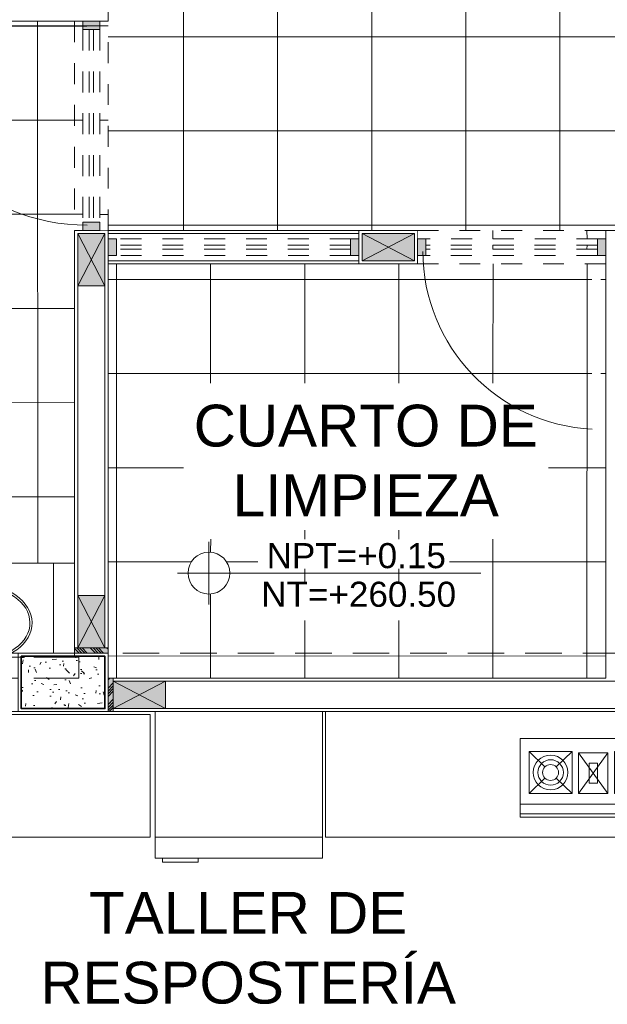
# Model space of a CAD drawing. Header units: millimetres. Extents: x -8931983 to 9630244, y 4 to 18563053.
# Tile 83 of 256: x 349108.97 to 349111.78, y 9281967.93 to 9281972.63. Entities that reach past the tile are written whole.
import ezdxf

# ---------------------------------------------------------------- set-up
doc = ezdxf.new("R2010")
doc.units = ezdxf.units.MM
doc.set_wipeout_variables(frame=1)
for name, pattern in [('01 nivel$0$HIDDEN2', [0.1875, 0.125, -0.0625]), ('CONTINUA', [0]), ('DASHED2', [0.375, 0.25, -0.125]), ('HIDDEN', [9.524999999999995, 6.349999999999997, -3.174999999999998])]:
    doc.linetypes.add(name, pattern=pattern)
for name, color, linetype, lineweight in [('.', 7, 'Continuous', 0), ('013MobiliarioBaño', 151, 'Continuous', 13), ('0_APATAROS SANITARIOS', 40, 'Continuous', 5), ('0_PROYECCIONES 1', 1, 'DASHED2', 0), ('0_TARRAJEO', 32, 'Continuous', 0), ('0_VANOS', 30, 'Continuous', 9), ('a_MUEBLE', 3, 'Continuous', 5), ('COLUMNAS', 3, 'Continuous', 35), ('COLUMNETAS TOP', 253, 'Continuous', 0), ('G-ANNO-DIMS', 7, 'Continuous', 5), ('JUNTAS DE DILATACIÓN', 160, 'CONTINUA', 9), ('MURO', 133, 'Continuous', 15), ('Proyecciones 2', 251, 'HIDDEN', 5), ('TARRAJEO', 32, 'Continuous', 0), ('TEXTO AMBIENTES', 7, 'Continuous', 30), ('vereda', 254, 'Continuous', 5)]:
    doc.layers.add(name, color=color, linetype=linetype, lineweight=lineweight)
for name, color, linetype, lineweight, true_color in [('0_COLUMNA ACHURADO', 250, 'Continuous', 0, 0x363636), ('0_TEXTURA PISOS', 252, 'Continuous', 0, 0x8c8c8c), ('LMOBILIARIO', 252, 'Continuous', 5, 0x898989), ('PROYECCIONES-01', 252, 'HIDDEN', 5, 0x979595)]:
    doc.layers.add(name, color=color, linetype=linetype, lineweight=lineweight, true_color=true_color)
doc.styles.add('Arial_1', font='arial.ttf', dxfattribs={"height": 0.15})

# ---------------------------------------------------------------- blocks, each defined once
blk = doc.blocks.new('columnas bloque talleres')
at = {"layer": '0_COLUMNA ACHURADO'}
h = blk.add_hatch(dxfattribs=at)
h.set_pattern_fill('AR-CONC', color=256, scale=0.00088, angle=90.00000000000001)
h.set_pattern_definition([(140, (-11259.86727243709, -3115.942211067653), (0.0140263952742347, 0.1603225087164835), [0.016764, -0.184404]), (85.00000000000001, (-11259.86727243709, -3115.942211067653), (-0.1681300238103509, -0.0310142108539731), [0.0134112, -0.1475237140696]), (190.4514447, (-11259.86610357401, -3115.928850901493), (-0.1541036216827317, 0.1293082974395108), [0.014247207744, -0.156719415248]), (136.1842, (-11259.91197643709, -3115.942211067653), (0.0369972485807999, 0.2385495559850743), [0.025146, -0.2766059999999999]), (186.63555761, (-11259.90889335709, -3115.922331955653), (-0.2177349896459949, 0.2089156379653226), [0.0213708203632, -0.2350793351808]), (81.18415117, (-11259.91197643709, -3115.942211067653), (-0.2177349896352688, 0.2089156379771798), [0.0201167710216, -0.2212845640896]), (111, (-11259.90080043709, -3115.919859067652), (0.0899933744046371, 0.1334206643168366), [0.016764, -0.184404]), (56.00000000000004, (-11259.90080043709, -3115.919859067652), (-0.1620854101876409, 0.0543857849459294), [0.0134112, -0.1475232]), (161.451445, (-11259.89330098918, -3115.908740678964), (-0.0720920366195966, 0.1878064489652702), [0.014247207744, -0.1567191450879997]), (127.5, (-11259.86727243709, -3115.942211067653), (-0.0744084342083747, 0.0027179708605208), [0, -0.14573504, 0, -0.1497584, 0, -0.148082]), (97.49999999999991, (-11259.86727243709, -3115.942211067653), (-0.0881589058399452, 0.0588013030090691), [0, -0.08538464, 0, -0.14238224, 0, -0.0564388]), (57.50000000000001, (-11259.86727243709, -3115.992056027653), (0.0050412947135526, 0.1193197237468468), [0, -0.05588, 0, -0.1743456, 0, -0.2313432]), (47.5, (-11259.86727243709, -3116.014408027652), (-0.0223753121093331, 0.1303536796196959), [0, -0.072644, 0, -0.11578336, 0, -0.1642872])])
h.paths.add_polyline_path([(-5.599999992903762, -17.60000000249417), (-5.199999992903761, -17.59999999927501), (-5.199999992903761, -17.84999999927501), (-5.599999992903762, -17.85000000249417)])
at = {"layer": '0_TARRAJEO', "lineweight": 0, "elevation": -1.6302693e-09}
blk.add_lwpolyline([(-5.614999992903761, -17.58500000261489), (-5.184999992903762, -17.58499999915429), (-5.184999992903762, -17.86499999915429), (-5.614999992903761, -17.86500000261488)], close=True, dxfattribs=at)
at = {"layer": 'COLUMNAS', "color": 6, "elevation": -1.6302693e-09}
blk.add_lwpolyline([(-5.599999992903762, -17.60000000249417), (-5.199999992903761, -17.59999999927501), (-5.199999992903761, -17.84999999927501), (-5.599999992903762, -17.85000000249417)], close=True, dxfattribs=at)
blk = doc.blocks.new('Lav ovalado')
at = {"layer": '013MobiliarioBaño', "lineweight": 0}
for p, q in [((-0.0222333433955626, 0.0049999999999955), (-0.1104479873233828, 0.0049999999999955)), ((-0.0222333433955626, -0.0049999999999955), (-0.1104479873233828, -0.0049999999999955))]:
    blk.add_line(p, q, dxfattribs=at)
for points in [[(-0.0500000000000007, 0.0049999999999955), (-0.0500000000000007, 0.0566099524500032, -0.6886077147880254), (0, 0.0566099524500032), (0, -0.0566099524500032, -0.6886077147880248), (-0.0500000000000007, -0.0566099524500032)], [(-0.0644141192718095, -0.0049999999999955), (-0.10935532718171, -0.0099401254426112, -1.115964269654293), (-0.1093550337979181, 0.0099400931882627), (-0.0644263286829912, 0.0049999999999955)], [(-0.0500000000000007, -0.0566099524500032), (-0.0500000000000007, -0.0049999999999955, -0.6886077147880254)]]:
    blk.add_lwpolyline(points, format="xyb", dxfattribs=at)
for points in [[(-0.0436602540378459, 0.0485134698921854), (-0.0250000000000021, 0.0592869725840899), (-0.0063397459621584, 0.0485134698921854), (-0.0063397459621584, 0.0269664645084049), (-0.0250000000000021, 0.0161929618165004), (-0.0436602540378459, 0.0269664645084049)], [(-0.0350000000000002, 0.0377399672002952), (-0.0300000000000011, 0.0464002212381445), (-0.0199999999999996, 0.0464002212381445), (-0.0150000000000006, 0.0377399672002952), (-0.0199999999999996, 0.0290797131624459), (-0.0300000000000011, 0.0290797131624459)], [(-0.0436602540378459, -0.0278383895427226), (-0.0250000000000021, -0.0170648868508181), (-0.0063397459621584, -0.0278383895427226), (-0.0063397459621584, -0.0493853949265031), (-0.0250000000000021, -0.0601588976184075), (-0.0436602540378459, -0.0493853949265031)], [(-0.0350000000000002, -0.0386118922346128), (-0.0300000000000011, -0.0299516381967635), (-0.0199999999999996, -0.0299516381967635), (-0.0150000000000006, -0.0386118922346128), (-0.0199999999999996, -0.0472721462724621), (-0.0300000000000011, -0.0472721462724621)]]:
    blk.add_lwpolyline(points, close=True, dxfattribs=at)
blk.add_circle((-0.1897540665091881, -0.0004359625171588), 0.02, dxfattribs=at)
for centre, radius, start, end in [((-0.1104479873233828, 0), 0.005, 90, 270), ((-0.0222333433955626, 0), 0.01, 210, 149.9999999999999), ((-0.0222333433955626, 0), 0.005, 270, 90)]:
    blk.add_arc(centre, radius, start, end, dxfattribs=at)
at = {"layer": '013MobiliarioBaño', "lineweight": 0, "extrusion": (0, 0, -1)}
for major_axis, ratio, start_param, end_param in [((-1.165e-13, 0.2600000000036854), 0.7115384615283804, 1.588351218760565, 7.833072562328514), ((2.49e-14, 0.2500000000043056), 0.6999999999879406, 1.589053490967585, 7.832236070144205)]:
    blk.add_ellipse((-0.2393849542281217, -0.0004359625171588), major_axis=major_axis, ratio=ratio, start_param=start_param, end_param=end_param, dxfattribs=at)
blk = doc.blocks.new('Cotas de elevación - M_Cota de elevación - Destino rellenado-517392-Nivel 1')
at = {"layer": 'G-ANNO-DIMS'}
for p, q in [((0, -0.0015), (0, 0.0015)), ((-0.0015, 0), (0.013, 0))]:
    blk.add_line(p, q, dxfattribs=at)
blk.add_circle((0, 0), 0.001, dxfattribs=at)
blk = doc.blocks.new('*U1100')
at = {"linetype": 'Continuous', "true_color": 0xbebebe}
for points in [[(3032.131410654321, 1351.188780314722), (3032.131410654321, 1351.268780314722), (3032.171410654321, 1351.268780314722), (3032.171410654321, 1351.188780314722)], [(3033.291410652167, 1351.188780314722), (3033.291410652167, 1351.268780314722), (3033.331410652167, 1351.268780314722), (3033.331410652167, 1351.188780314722)]]:
    blk.add_hatch(color=9, dxfattribs=at).paths.add_polyline_path(points)
at = {"layer": '0_VANOS', "linetype": 'Continuous'}
for p, q in [((3032.131410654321, 1351.268780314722), (3032.171410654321, 1351.268780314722)), ((3032.131410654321, 1351.268780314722), (3032.131410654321, 1351.188780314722)), ((3032.171410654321, 1351.268780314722), (3032.171410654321, 1351.188780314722)), ((3033.291410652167, 1351.188780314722), (3033.291410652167, 1351.268780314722)), ((3033.291410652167, 1351.268780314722), (3033.331410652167, 1351.268780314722)), ((3033.331410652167, 1351.268780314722), (3033.331410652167, 1351.188780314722)), ((3032.171410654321, 1351.188780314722), (3032.131410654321, 1351.188780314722)), ((3033.331410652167, 1351.188780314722), (3033.291410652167, 1351.188780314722))]:
    blk.add_line(p, q, dxfattribs=at)
at = {"layer": '0_VANOS', "linetype": '01 nivel$0$HIDDEN2', "ltscale": 0.5}
for p, q in [((3032.170780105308, 1351.268780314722), (3033.290780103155, 1351.268780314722)), ((3032.171410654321, 1351.238780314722), (3033.291410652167, 1351.238780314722)), ((3032.171410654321, 1351.218780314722), (3033.291410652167, 1351.218780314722)), ((3032.171410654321, 1351.188780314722), (3033.291410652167, 1351.188780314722))]:
    blk.add_line(p, q, dxfattribs=at)
at = {"layer": '0_VANOS', "linetype": '01 nivel$0$HIDDEN2'}
blk.add_line((3033.291410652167, 1351.268780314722), (3033.331410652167, 1351.268780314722), dxfattribs=at)
blk = doc.blocks.new('*U1568')
for points in [[(0, -0.04999999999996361), (0.040000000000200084, -0.04999999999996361), (0.040000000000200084, 0.010000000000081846), (0.025000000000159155, 0.010000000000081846), (0.025000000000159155, 0.050000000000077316), (0, 0.050000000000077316)], [(1.000000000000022, -0.0499999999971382), (0.9599999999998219, -0.0499999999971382), (0.9599999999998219, 0.010000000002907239), (0.9749999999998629, 0.010000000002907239), (0.9749999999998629, 0.05000000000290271), (1.000000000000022, 0.05000000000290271)]]:
    blk.add_wipeout(points)
blk.add_wipeout([(0.024999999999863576, 0.049999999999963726), (0.024999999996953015, 1.000000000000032), (0.06499999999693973, 1.000000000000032), (0.06499999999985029, 0.04999999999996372)])
blk.add_arc((0.0211382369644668, 0.0473718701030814), 0.9538653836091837, 0.1578639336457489, 87.08142791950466)
blk = doc.blocks.new('*U1105')
at = {"linetype": 'Continuous', "true_color": 0xbebebe}
for points in [[(3032.131410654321, 1351.188780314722), (3032.131410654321, 1351.268780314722), (3032.171410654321, 1351.268780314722), (3032.171410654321, 1351.188780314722)], [(3033.091410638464, 1351.188780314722), (3033.091410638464, 1351.268780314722), (3033.131410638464, 1351.268780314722), (3033.131410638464, 1351.188780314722)]]:
    blk.add_hatch(color=9, dxfattribs=at).paths.add_polyline_path(points)
at = {"layer": '0_VANOS', "linetype": 'Continuous'}
for p, q in [((3032.131410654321, 1351.268780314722), (3032.171410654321, 1351.268780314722)), ((3032.131410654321, 1351.268780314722), (3032.131410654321, 1351.188780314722)), ((3032.171410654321, 1351.268780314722), (3032.171410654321, 1351.188780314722)), ((3033.091410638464, 1351.188780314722), (3033.091410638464, 1351.268780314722)), ((3033.091410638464, 1351.268780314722), (3033.131410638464, 1351.268780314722)), ((3033.131410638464, 1351.268780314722), (3033.131410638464, 1351.188780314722)), ((3032.171410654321, 1351.188780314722), (3032.131410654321, 1351.188780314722)), ((3033.131410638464, 1351.188780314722), (3033.091410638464, 1351.188780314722))]:
    blk.add_line(p, q, dxfattribs=at)
at = {"layer": '0_VANOS', "linetype": '01 nivel$0$HIDDEN2', "ltscale": 0.5}
for p, q in [((3032.170780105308, 1351.268780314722), (3033.090780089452, 1351.268780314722)), ((3032.171410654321, 1351.238780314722), (3033.091410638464, 1351.238780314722)), ((3032.171410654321, 1351.218780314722), (3033.091410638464, 1351.218780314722)), ((3032.171410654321, 1351.188780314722), (3033.091410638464, 1351.188780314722))]:
    blk.add_line(p, q, dxfattribs=at)
at = {"layer": '0_VANOS', "linetype": '01 nivel$0$HIDDEN2'}
blk.add_line((3033.091410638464, 1351.268780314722), (3033.131410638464, 1351.268780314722), dxfattribs=at)
blk = doc.blocks.new('*U1569')
for points in [[(0, -0.04999999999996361), (0.040000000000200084, -0.04999999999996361), (0.040000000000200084, 0.010000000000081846), (0.025000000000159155, 0.010000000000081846), (0.025000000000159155, 0.050000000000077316), (0, 0.050000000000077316)], [(0.8999999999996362, -0.0500000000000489), (0.8599999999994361, -0.0500000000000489), (0.8599999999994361, 0.00999999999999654), (0.874999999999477, 0.00999999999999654), (0.874999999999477, 0.04999999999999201), (0.8999999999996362, 0.04999999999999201)]]:
    blk.add_wipeout(points)
blk.add_wipeout([(0.024999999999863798, 0.04999999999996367), (0.024999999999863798, 0.8999999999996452), (0.06499999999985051, 0.8999999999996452), (0.06499999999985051, 0.049999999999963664)])
blk.add_arc((0.0215447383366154, 0.0476485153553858), 0.8534585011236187, 0.1578639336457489, 87.08142791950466)
blk = doc.blocks.new('*U1108')
at = {"linetype": 'Continuous', "true_color": 0xbebebe}
for points in [[(3032.131410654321, 1351.188780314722), (3032.131410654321, 1351.268780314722), (3032.171410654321, 1351.268780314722), (3032.171410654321, 1351.188780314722)], [(3032.99141065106, 1351.188780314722), (3032.99141065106, 1351.268780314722), (3033.03141065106, 1351.268780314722), (3033.03141065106, 1351.188780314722)]]:
    blk.add_hatch(color=9, dxfattribs=at).paths.add_polyline_path(points)
at = {"layer": '0_VANOS', "linetype": 'Continuous'}
for p, q in [((3032.131410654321, 1351.268780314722), (3032.171410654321, 1351.268780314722)), ((3032.131410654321, 1351.268780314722), (3032.131410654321, 1351.188780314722)), ((3032.171410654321, 1351.268780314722), (3032.171410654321, 1351.188780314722)), ((3032.99141065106, 1351.188780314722), (3032.99141065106, 1351.268780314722)), ((3032.99141065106, 1351.268780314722), (3033.03141065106, 1351.268780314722)), ((3033.03141065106, 1351.268780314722), (3033.03141065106, 1351.188780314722)), ((3032.171410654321, 1351.188780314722), (3032.131410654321, 1351.188780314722)), ((3033.03141065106, 1351.188780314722), (3032.99141065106, 1351.188780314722))]:
    blk.add_line(p, q, dxfattribs=at)
at = {"layer": '0_VANOS', "linetype": '01 nivel$0$HIDDEN2', "ltscale": 0.5}
for p, q in [((3032.170780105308, 1351.268780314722), (3032.990780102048, 1351.268780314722)), ((3032.171410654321, 1351.238780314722), (3032.99141065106, 1351.238780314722)), ((3032.171410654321, 1351.218780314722), (3032.99141065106, 1351.218780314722)), ((3032.171410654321, 1351.188780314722), (3032.99141065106, 1351.188780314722))]:
    blk.add_line(p, q, dxfattribs=at)
at = {"layer": '0_VANOS', "linetype": '01 nivel$0$HIDDEN2'}
blk.add_line((3032.99141065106, 1351.268780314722), (3033.03141065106, 1351.268780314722), dxfattribs=at)
blk = doc.blocks.new('A$C17962C74')
at = {"layer": 'LMOBILIARIO', "lineweight": 0}
for p, q in [((43.39154680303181, 312.5263872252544), (118.6758368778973, 239.4026045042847)), ((173.3871233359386, 239.4026045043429), (248.6714134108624, 312.5263872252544)), ((419.7648349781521, 307.2729446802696), (279.538039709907, 112.5098670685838)), ((279.538039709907, 307.2729446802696), (419.7648349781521, 112.5098670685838)), ((526.6128889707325, 239.4026045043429), (451.3285988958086, 312.5263872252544)), ((656.6084655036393, 312.5263872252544), (581.3241754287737, 239.4026045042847)), ((43.39154680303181, 113.1376389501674), (118.6758368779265, 186.2614216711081)), ((173.3871233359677, 186.2614216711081), (248.6714134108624, 113.1376389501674)), ((526.6128889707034, 186.2614216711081), (451.3285988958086, 113.1376389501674)), ((656.6084655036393, 113.1376389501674), (581.3241754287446, 186.2614216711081)), ((6.153335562e-06, 61.13764018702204), (700.0000061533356, 61.13764018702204)), ((6.153335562e-06, 15.49008177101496), (700.0000061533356, 15.49008177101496))]:
    blk.add_line(p, q, dxfattribs=at)
for points in [[(6.153335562e-06, 2.1420128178e-06), (700.0000061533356, 2.1420128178e-06), (700.0000061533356, 375.7026548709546), (6.153335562e-06, 375.7026548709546)], [(43.39154680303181, 113.1376389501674), (248.6714134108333, 113.1376389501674), (248.6714134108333, 312.5263872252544), (43.39154680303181, 312.5263872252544)], [(279.538039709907, 112.5098670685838), (419.7648349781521, 112.5098670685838), (419.7648349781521, 307.2729446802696), (279.538039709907, 307.2729446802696)], [(656.6084655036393, 113.1376389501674), (451.3285988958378, 113.1376389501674), (451.3285988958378, 312.5263872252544), (656.6084655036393, 312.5263872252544)], [(329.5380397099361, 162.5098670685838), (369.764834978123, 162.5098670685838), (369.764834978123, 257.2729446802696), (329.5380397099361, 257.2729446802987)]]:
    blk.add_lwpolyline(points, close=True, dxfattribs=at)
for centre, radius in [((146.0314801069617, 212.8320130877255), 82.9768783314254), ((553.9685321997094, 212.8320130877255), 82.9768783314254), ((146.2191281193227, 212.8320891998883), 60.9244370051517), ((146.0314801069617, 212.8320130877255), 38.13564664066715), ((553.7808841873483, 212.8320891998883), 60.9244370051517), ((553.9685321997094, 212.8320130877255), 38.13564664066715)]:
    blk.add_circle(centre, radius, dxfattribs=at)
blk = doc.blocks.new('refriiiiiiiiiiii')
at = {"layer": 'LMOBILIARIO'}
for p, q in [((-0.4000000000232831, 0), (-0.4000000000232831, -0.7000000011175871)), ((-0.4000000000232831, 0), (0.3999999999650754, 0)), ((0.3999999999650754, 0), (0.3999999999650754, -0.7000000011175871)), ((-0.4000000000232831, -0.6000000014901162), (0.3999999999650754, -0.6000000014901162)), ((-0.4000000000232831, -0.7000000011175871), (0.3999999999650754, -0.7000000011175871)), ((-0.3644902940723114, -0.7000000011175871), (-0.3644902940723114, -0.7200000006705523)), ((-0.1944825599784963, -0.7000000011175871), (-0.1944825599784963, -0.7200000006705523)), ((-0.3644902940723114, -0.7200000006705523), (-0.1944825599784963, -0.7200000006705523))]:
    blk.add_line(p, q, dxfattribs=at)
blk = doc.blocks.new('bloque pg edf 04')
at = {"layer": '.', "true_color": 0xadddf7, "transparency": 33554572}
h = blk.add_hatch(color=141, dxfattribs=at)
h.dxf.hatch_style = 1
h.paths.add_polyline_path([(-5.359999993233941, 17.55500002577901), (-5.359999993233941, 17.53000002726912), (-5.199999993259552, 17.53000002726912), (-5.199999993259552, 17.55500002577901)])
h = blk.add_hatch(color=141, dxfattribs=at)
h.dxf.hatch_style = 1
h.paths.add_polyline_path([(-5.174999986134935, 17.41000002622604), (-5.199999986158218, 17.41000002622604), (-5.199999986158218, 17.25000002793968), (-5.174999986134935, 17.25000002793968)])
at = {"layer": '0_TEXTURA PISOS'}
h = blk.add_hatch(dxfattribs=at)
h.set_pattern_fill('_USER', color=256, scale=0.45, angle=180, style=0, double=1, pattern_type=0)
h.set_pattern_definition([(180, (-5.199999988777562, 23.24989947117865), (-1e-16, -0.45), []), (270, (-5.199999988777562, 23.24989947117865), (0.45, -1e-16), [])])
edge = h.paths.add_edge_path()
edge.add_line((1.25728548e-08, 23.20000002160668), (-0.2799999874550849, 23.20000001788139))
edge.add_line((-0.2799999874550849, 23.20000001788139), (-0.279999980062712, 23.37000002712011))
edge.add_line((-0.279999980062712, 23.37000002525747), (-5.199999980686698, 23.37000002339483))
edge.add_line((-5.199999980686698, 23.37000002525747), (-5.199999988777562, 23.21000003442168))
edge.add_line((-5.199999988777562, 23.21000003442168), (-5.199999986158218, 19.54999988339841))
edge.add_line((-5.199999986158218, 19.54999988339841), (-3.999999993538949, 19.5499999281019))
edge.add_line((-3.999999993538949, 19.5499999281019), (-3.999999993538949, 19.55000007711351))
edge.add_line((-3.999999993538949, 19.55000007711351), (-3.719999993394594, 19.55000007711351))
edge.add_line((-3.719999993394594, 19.55000007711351), (-3.719999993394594, 19.55000026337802))
edge.add_line((-3.719999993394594, 19.55000026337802), (-2.819999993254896, 19.55000007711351))
edge.add_line((-2.819999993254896, 19.55000007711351), (-1.132943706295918, 19.55000007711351))
edge.add_arc((-0.181138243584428, 19.48734601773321), 0.9538653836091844, 92.63557146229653, 176.2338506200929, ccw=False)
edge.add_line((-0.2250000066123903, 20.44020241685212), (-0.2250000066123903, 20.43997414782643))
edge.add_line((-0.2250000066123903, 20.43997414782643), (-0.185000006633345, 20.43997414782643))
edge.add_line((-0.185000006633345, 20.43997414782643), (-0.185000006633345, 19.55000006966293))
edge.add_line((-0.185000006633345, 19.55000006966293), (6.5774657e-09, 19.55000007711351))
edge.add_line((6.5774657e-09, 19.55000007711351), (1.25728548e-08, 23.20000002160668))
edge = h.paths.add_edge_path(flags=16)
edge.add_arc((-3.250194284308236, 21.16879628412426), 0.1000000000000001, 0, 360)
edge = h.paths.add_edge_path(flags=17)
edge.add_arc((-0.181138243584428, 19.48734601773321), 0.9538653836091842, 92.63557146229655, 176.2338531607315)
edge.add_line((-1.132943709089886, 19.55000003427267), (-0.2250000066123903, 19.55000006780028))
edge.add_line((-0.2250000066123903, 19.55000006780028), (-0.2250000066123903, 20.44020241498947))
h.paths.add_polyline_path([(-3.043066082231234, 20.94204609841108), (-2.051060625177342, 20.94204609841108), (-2.051060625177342, 21.1893312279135), (-3.043066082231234, 21.1893312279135)], flags=16)
h.paths.add_polyline_path([(-2.906170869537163, 21.33423943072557), (-2.107262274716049, 21.33423943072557), (-2.107262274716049, 21.74638131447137), (-2.906170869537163, 21.74638131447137)], flags=16)
h.paths.add_polyline_path([(-3.017244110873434, 21.12666731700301), (-2.099890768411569, 21.12666731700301), (-2.099890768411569, 21.37395244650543), (-3.017244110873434, 21.37395244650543)], flags=16)
h = blk.add_hatch(dxfattribs=at)
h.set_pattern_fill('_USER', color=256, scale=0.45, angle=180, style=0, double=1, pattern_type=0)
h.set_pattern_definition([(180, (-3.719999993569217, 19.39000007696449), (-1e-16, -0.45), []), (270, (-3.719999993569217, 19.39000007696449), (0.45, -1e-16), [])])
h.paths.add_polyline_path([(-2.859999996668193, 19.43000032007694), (-2.859999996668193, 19.46000031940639), (-3.679999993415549, 19.46000031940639), (-3.679999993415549, 19.49000007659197), (-3.694999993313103, 19.49000007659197), (-3.694999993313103, 19.45000007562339), (-3.719999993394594, 19.45000007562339), (-3.719999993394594, 19.39000007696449), (-5.199999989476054, 19.3899998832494), (-5.199999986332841, 17.41000002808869), (-2.819999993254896, 17.41000002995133), (-2.819999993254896, 19.43000032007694)])
edge = h.paths.add_edge_path(flags=16)
edge.add_arc((-4.717350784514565, 17.91231720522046), 0.099999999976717, 0, 360)
edge = h.paths.add_edge_path(flags=16)
edge.add_line((-2.884999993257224, 19.43000032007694), (-3.679999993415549, 19.43000032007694))
edge.add_line((-3.679999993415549, 19.43000032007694), (-3.694710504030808, 19.43000032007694))
edge.add_arc((-2.841544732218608, 19.45235156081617), 0.8534585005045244, 181.5006917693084, 184.1895953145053)
edge.add_line((-3.692722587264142, 19.39000036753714), (-2.884999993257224, 19.39000019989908))
edge.add_line((-2.884999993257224, 19.39000019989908), (-2.884999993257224, 19.43000032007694))
h.paths.add_polyline_path([(-2.859999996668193, 19.51000032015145), (-3.679999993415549, 19.51000032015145), (-3.679999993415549, 19.48000031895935), (-2.859999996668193, 19.48000031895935)], flags=17)
edge = h.paths.add_edge_path()
edge.add_line((-2.859999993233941, 19.55000008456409), (-3.679999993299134, 19.55000025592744))
edge.add_line((-3.679999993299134, 19.55000025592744), (-3.679999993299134, 19.49000007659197))
edge.add_line((-3.679999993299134, 19.49000007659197), (-3.694999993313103, 19.49000007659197))
edge.add_line((-3.694999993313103, 19.49000007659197), (-3.694999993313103, 19.45000009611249))
edge.add_arc((-2.841544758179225, 19.45235155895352), 0.8534584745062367, 180.1578624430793, 181.5006917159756)
edge.add_line((-3.694710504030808, 19.43000032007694), (-3.679999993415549, 19.43000032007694))
edge.add_line((-3.679999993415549, 19.43000032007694), (-2.884999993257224, 19.43000032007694))
edge.add_line((-2.884999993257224, 19.43000032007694), (-2.884999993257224, 19.45000007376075))
edge.add_line((-2.884999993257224, 19.45000007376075), (-2.844999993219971, 19.45000007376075))
edge.add_line((-2.844999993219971, 19.45000007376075), (-2.844999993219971, 19.49000007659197))
edge.add_line((-2.844999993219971, 19.49000007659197), (-2.859999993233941, 19.49000007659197))
edge.add_line((-2.859999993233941, 19.49000007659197), (-2.859999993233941, 19.55000008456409))
h.paths.add_polyline_path([(-4.510222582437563, 17.68556702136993), (-3.518217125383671, 17.68556702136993), (-3.518217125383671, 17.9328521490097), (-4.510222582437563, 17.9328521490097)], flags=16)
h.paths.add_polyline_path([(-4.83983487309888, 18.07464086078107), (-3.094405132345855, 18.07464086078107), (-3.094405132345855, 18.82011608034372), (-4.83983487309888, 18.82011608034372)], flags=16)
h.paths.add_polyline_path([(-4.484400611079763, 17.87018823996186), (-3.567047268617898, 17.87018823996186), (-3.567047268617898, 18.11747336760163), (-4.484400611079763, 18.11747336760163)], flags=16)
at = {"layer": 'COLUMNETAS TOP', "true_color": 0xc0c0c0}
for points in [[(-5.214999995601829, 19.53499988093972), (-5.214999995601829, 19.28499988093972), (-5.344999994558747, 19.28499988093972), (-5.344999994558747, 19.53499988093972)], [(-3.984999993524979, 19.53500007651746), (-3.734999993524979, 19.53500007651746), (-3.734999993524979, 19.4050000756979), (-3.984999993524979, 19.4050000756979)], [(-5.214999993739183, 17.80500002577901), (-5.214999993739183, 17.55500002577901), (-5.344999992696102, 17.55500002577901), (-5.344999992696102, 17.80500002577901)], [(-5.174999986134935, 17.39500002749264), (-4.924999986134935, 17.39500002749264), (-4.924999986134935, 17.26500002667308), (-5.174999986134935, 17.26500002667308)]]:
    blk.add_hatch(color=9, dxfattribs=at).paths.add_polyline_path(points)
at = {"layer": 'JUNTAS DE DILATACIÓN'}
h = blk.add_hatch(dxfattribs=at)
h.set_pattern_fill('ANSI34', color=256, scale=0.0029, angle=90.09396363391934)
h.set_pattern_definition([(135.0939636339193, (1527.781894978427, -5569.390869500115), (-0.0389999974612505, -0.0391281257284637), []), (135.0939636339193, (1527.781873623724, -5569.377848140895), (-0.0389999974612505, -0.0391281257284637), []), (135.0939636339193, (1527.781852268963, -5569.364826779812), (-0.0389999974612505, -0.0391281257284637), []), (135.0939636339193, (1527.781830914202, -5569.351805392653), (-0.0389999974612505, -0.0391281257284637), [])])
h.paths.add_polyline_path([(-5.359999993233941, 17.55500002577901), (-5.359999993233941, 17.53000002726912), (-5.199999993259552, 17.53000002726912), (-5.199999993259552, 17.55500002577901)])
h = blk.add_hatch(dxfattribs=at)
h.set_pattern_fill('ANSI34', color=256, scale=0.0029, angle=0.0939636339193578)
h.set_pattern_definition([(45.09396363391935, (-5591.845869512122, -1515.731894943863), (-0.0391281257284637, 0.0389999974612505), []), (45.09396363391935, (-5591.832848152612, -1515.731873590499), (-0.0391281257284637, 0.0389999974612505), []), (45.09396363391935, (-5591.819826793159, -1515.731852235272), (-0.0391281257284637, 0.0389999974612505), []), (45.09396363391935, (-5591.80680540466, -1515.731830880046), (-0.0391281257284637, 0.0389999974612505), [])])
h.paths.add_polyline_path([(-5.199999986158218, 17.41000002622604), (-5.174999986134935, 17.41000002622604), (-5.174999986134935, 17.25000002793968), (-5.199999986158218, 17.25000002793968)])
at = {"lineweight": 5}
blk.add_line((-4.330001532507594, 17.25000002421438, 20.54863760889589), (-10.66999998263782, 17.25000002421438, 20.54863760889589), dxfattribs=at)
at = {"layer": '0_PROYECCIONES 1', "ltscale": 0.7, "elevation": 20.54863760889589}
blk.add_lwpolyline([(-0.2799999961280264, 17.25000002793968), (-0.2799999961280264, 17.53000002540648), (-10.5499999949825, 17.53000002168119), (-10.5499999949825, 17.25000002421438)], close=True, dxfattribs=at)
at = {"layer": 'a_MUEBLE', "lineweight": 0}
blk.add_lwpolyline([(-8.073312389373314, 17.40999982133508), (-5.629999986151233, 17.40999982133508), (-5.629999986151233, 17.52999982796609), (-5.373312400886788, 17.52999982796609), (-5.359999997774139, 17.52999982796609), (-5.359999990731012, 17.95999982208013), (-8.073312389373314, 17.95999982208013)], close=True, dxfattribs=at)
at = {"layer": 'COLUMNETAS TOP'}
for p, q in [((-5.214999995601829, 19.28499988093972), (-5.344999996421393, 19.53499988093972)), ((-5.214999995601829, 19.53499988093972), (-5.344999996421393, 19.28499988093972)), ((-3.734999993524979, 19.53500007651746), (-3.984999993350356, 19.4050000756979)), ((-3.984999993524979, 19.53500007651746), (-3.734999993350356, 19.4050000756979)), ((-5.214999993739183, 17.55500002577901), (-5.344999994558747, 17.80500002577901)), ((-5.214999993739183, 17.80500002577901), (-5.344999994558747, 17.55500002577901)), ((-4.924999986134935, 17.39500002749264, 41.09727520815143), (-5.174999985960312, 17.26500002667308, 41.09727520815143)), ((-5.174999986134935, 17.39500002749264, 41.09727520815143), (-4.924999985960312, 17.26500002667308, 41.09727520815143))]:
    blk.add_line(p, q, dxfattribs=at)
for points in [[(-5.214999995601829, 19.53499988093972), (-5.214999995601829, 19.28499988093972), (-5.344999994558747, 19.28499988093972), (-5.344999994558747, 19.53499988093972)], [(-3.984999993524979, 19.53500007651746), (-3.734999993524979, 19.53500007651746), (-3.734999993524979, 19.4050000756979), (-3.984999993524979, 19.4050000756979)], [(-5.214999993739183, 17.80500002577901), (-5.214999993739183, 17.55500002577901), (-5.344999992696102, 17.55500002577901), (-5.344999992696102, 17.80500002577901)]]:
    blk.add_lwpolyline(points, close=True, dxfattribs=at)
at = {"layer": 'COLUMNETAS TOP', "elevation": 41.09727520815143}
blk.add_lwpolyline([(-5.174999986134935, 17.39500002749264), (-4.924999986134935, 17.39500002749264), (-4.924999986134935, 17.26500002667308), (-5.174999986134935, 17.26500002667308)], close=True, dxfattribs=at)
at = {"layer": 'JUNTAS DE DILATACIÓN'}
blk.add_lwpolyline([(-5.359999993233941, 17.55500002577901), (-5.359999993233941, 17.53000002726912), (-5.199999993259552, 17.53000002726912), (-5.199999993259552, 17.55500002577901)], close=True, dxfattribs=at)
at = {"layer": 'JUNTAS DE DILATACIÓN', "elevation": 41.09727520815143}
blk.add_lwpolyline([(-5.199999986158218, 17.41000002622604), (-5.174999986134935, 17.41000002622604), (-5.174999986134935, 17.25000002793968), (-5.199999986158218, 17.25000002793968)], close=True, dxfattribs=at)
at = {"layer": 'LMOBILIARIO', "lineweight": 5}
for q in [(-4.15999998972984, 17.25000002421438, 20.54863760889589), (-0.1599999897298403, 16.65000002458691, 20.54863760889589)]:
    blk.add_line((-4.15999998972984, 16.65000002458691, 20.54863760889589), q, dxfattribs=at)
at = {"layer": 'LMOBILIARIO', "lineweight": 0}
blk.add_lwpolyline([(-6.655568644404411, 16.65000002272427), (-4.997966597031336, 16.65000002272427), (-4.997966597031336, 17.23574849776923), (-6.655568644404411, 17.23574849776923)], close=True, dxfattribs=at)
at = {"layer": 'MURO'}
for p, q in [((-5.199999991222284, 19.53499988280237), (-3.999999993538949, 19.53499988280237)), ((-5.199999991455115, 19.4049998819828), (-3.999999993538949, 19.4049998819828)), ((-5.344999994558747, 19.28500007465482), (-5.344999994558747, 17.80500002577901)), ((-5.214999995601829, 19.28499988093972), (-5.214999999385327, 17.80499983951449)), ((-0.5549999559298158, 17.39500002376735), (-4.924999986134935, 17.39500002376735)), ((-0.5549999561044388, 17.26500002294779), (-4.924999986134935, 17.26500002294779))]:
    blk.add_line(p, q, dxfattribs=at)
at = {"layer": 'PROYECCIONES-01', "lineweight": 0, "ltscale": 0.2}
for p, q in [((-5.603646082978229, 17.50999982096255), (-7.973312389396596, 17.50999982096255)), ((-5.339666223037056, 17.51000001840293, 61.6459128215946), (-5.554999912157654, 17.51000001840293, 61.6459128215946)), ((-5.339666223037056, 17.41000001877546, 61.6459128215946), (-5.339666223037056, 17.51000001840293, 61.6459128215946)), ((-5.554999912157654, 17.41000001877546, 61.6459128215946), (-5.339666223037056, 17.41000001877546, 61.6459128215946))]:
    blk.add_line(p, q, dxfattribs=at)
at = {"layer": 'PROYECCIONES-01', "lineweight": 0, "ltscale": 0.2, "elevation": -41.09727521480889}
blk.add_lwpolyline([(-5.459999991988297, 17.52999982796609), (-5.459999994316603, 17.95999982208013), (-5.359999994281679, 17.95999982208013), (-5.359999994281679, 17.52999982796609)], dxfattribs=at)
at = {"layer": 'TARRAJEO'}
for p, q in [((-5.199999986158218, 22.24999983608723), (-5.199999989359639, 20.55000007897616)), ((-10.82999999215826, 20.55000007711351), (-5.199999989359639, 20.55000007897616)), ((-5.359999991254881, 19.54999988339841), (-5.359999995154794, 17.50999988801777)), ((-5.359999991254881, 19.54999988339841), (-3.999999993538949, 19.54999988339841)), ((-5.199999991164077, 19.54999988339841), (-5.199999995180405, 17.50999988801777)), ((-3.719999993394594, 19.39000007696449), (-3.719999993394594, 19.55000007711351)), ((-2.819999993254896, 17.41000002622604), (-2.819999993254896, 19.55000007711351)), ((-2.819999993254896, 19.55000007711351), (-1.159999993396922, 19.55000007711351)), ((-5.199999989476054, 19.3899998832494), (-3.999999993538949, 19.3899998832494)), ((-2.819999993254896, 17.41000002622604), (-5.174999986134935, 17.41000002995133, 41.09727520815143)), ((-5.569999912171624, 17.25000002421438), (-10.54999995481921, 17.25000002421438)), ((-0.3049999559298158, 17.25000002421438), (-5.174999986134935, 17.25000002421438, 41.09727520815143))]:
    blk.add_line(p, q, dxfattribs=at)
blk.add_lwpolyline([(-3.999999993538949, 19.55000007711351), (-3.719999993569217, 19.55000007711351), (-3.719999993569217, 19.39000007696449), (-3.999999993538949, 19.39000007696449)], close=True, dxfattribs=at)
at = {"rotation": 180}
blk.add_blockref('*U1100', (3028.131410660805, 1370.69878019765), dxfattribs=at)
at = {"lineweight": 5}
blk.add_blockref('refriiiiiiiiiiii', (-4.57525472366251, 17.25000002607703, 20.54863760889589), dxfattribs=at)
at = {"xscale": -0.001, "yscale": 0.001, "zscale": 0.001}
blk.add_blockref('A$C17962C74', (-2.529765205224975, 16.74634098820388), dxfattribs=at)
at = {"layer": '0_APATAROS SANITARIOS', "lineweight": 0, "rotation": 269.999454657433}
blk.add_blockref('Lav ovalado', (-5.822878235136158, 17.43499945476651), dxfattribs=at)
at = {"layer": 'TEXTO AMBIENTES', "xscale": 99.99999999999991, "yscale": 99.99999999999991, "zscale": 99.99999999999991}
blk.add_blockref('Cotas de elevación - M_Cota de elevación - Destino rellenado-517392-Nivel 1', (-4.717350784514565, 17.91231720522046), dxfattribs=at)
at = {"layer": 'vereda'}
blk.add_blockref('columnas bloque talleres', (-0.0149999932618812, 35.11500002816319, 20.54863760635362), dxfattribs=at)
at = {"layer": 'TEXTO AMBIENTES', "char_height": 0.2, "attachment_point": 1, "style": 'Arial_1'}
for s, insert, width in [('\\pxqc;CUARTO DE LIMPIEZA', (-4.807373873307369, 18.71718292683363), 1.679416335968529), ('\\pxqc;TALLER DE RESPOSTERÍA', (-5.704792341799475, 16.38801334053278), 2.349898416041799)]:
    blk.add_mtext(s, dxfattribs=dict(at, insert=insert, width=width))
at = {"layer": 'TEXTO AMBIENTES', "char_height": 0.12, "width": 0.9021418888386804, "attachment_point": 1, "line_spacing_factor": 0.9417779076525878, "style": 'Arial_1'}
for s, insert in [('NPT=+0.15', (-4.441631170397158, 18.05571347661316)), ('NT=+260.50', (-4.467453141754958, 17.87109225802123))]:
    blk.add_mtext(s, dxfattribs=dict(at, insert=insert))
at = {"layer": '0_VANOS', "xscale": -1, "rotation": 90}
blk.add_blockref('*U1568', (-5.249999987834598, 20.55000007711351), dxfattribs=at)
at = {"layer": '0_VANOS', "rotation": 180}
blk.add_blockref('*U1569', (-2.819999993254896, 19.5000000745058), dxfattribs=at)
at = {"layer": '0_TEXTURA PISOS'}
h = blk.add_hatch(dxfattribs=at)
h.set_pattern_fill('_USER', color=256, scale=0.45, angle=180, style=0, double=1, pattern_type=0)
h.set_pattern_definition([(180, (-348143.446811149, -9281887.748084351), (-1e-16, -0.45), []), (270, (-348143.446811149, -9281887.748084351), (0.45, -1e-16), [])])
h.paths.add_polyline_path([(-5.359999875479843, 20.55000007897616), (-10.54999999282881, 20.55000007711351), (-10.54999999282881, 19.65000007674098), (-9.135011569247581, 19.65000007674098), (-9.135011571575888, 19.85000059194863), (-8.975011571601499, 19.85000059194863), (-8.975011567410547, 19.49000007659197), (-10.54999999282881, 19.49000007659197), (-10.54999999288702, 18.59000007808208), (-9.13416198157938, 18.59000007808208), (-9.134161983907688, 18.79005464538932), (-8.9741619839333, 18.79005464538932), (-8.974161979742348, 18.43000007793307), (-10.54999999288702, 18.43000007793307), (-10.54999999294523, 17.53000002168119), (-9.133312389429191, 17.53000002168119), (-9.133312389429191, 17.73000064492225), (-8.973312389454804, 17.73000064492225), (-8.973312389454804, 17.53000002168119), (-8.073312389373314, 17.53000002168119), (-8.073312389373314, 17.95999982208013), (-7.973312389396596, 17.95999982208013), (-5.359999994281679, 17.95999982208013), (-5.359999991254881, 19.54999988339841)])
edge = h.paths.add_edge_path(flags=16)
edge.add_arc((-10.22961890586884, 20.19825598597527), 0.256999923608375, 267.6224949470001, 308.63844099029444, ccw=False)
edge.add_arc((-10.19422171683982, 20.53276290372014), 0.5930767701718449, 257.6346417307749, 265.5459178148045, ccw=False)
edge.add_arc((-9.822258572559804, 22.37369841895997), 2.471153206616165, 254.3813218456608, 258.3509271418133, ccw=False)
edge.add_arc((-11.86993341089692, 20.11658240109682), 1.387799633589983, 354.9239568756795, 364.926674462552)
edge.add_arc((-9.82814977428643, 17.85413582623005), 2.471153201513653, 101.4997131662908, 105.4693094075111, ccw=False)
edge.add_arc((-10.19531238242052, 19.69603478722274), 0.593076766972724, 94.3047141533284, 102.21602752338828, ccw=False)
edge.add_arc((-10.22983740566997, 20.0306328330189), 0.2569999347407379, 51.21217709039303, 92.2281366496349, ccw=False)
edge.add_arc((-10.17571222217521, 20.1143740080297), 0.1581538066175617, -47.63847264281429, 47.489080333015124, ccw=False)
edge = h.paths.add_edge_path(flags=0)
edge.add_arc((-10.21910270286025, 20.19251906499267), 0.2135076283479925, 258.30580304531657, 299.0414657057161, ccw=False)
edge.add_arc((-10.21229080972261, 20.22542916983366), 0.2471153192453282, 242.5226370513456, 258.3057998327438, ccw=False)
edge.add_arc((-10.27357882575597, 20.10758233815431), 0.1142842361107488, 186.1672274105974, 242.5226387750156, ccw=False)
edge.add_arc((-10.21030834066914, 20.1144191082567), 0.177923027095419, 173.6834025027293, 186.1672308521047, ccw=False)
edge.add_arc((-10.27356078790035, 20.12142078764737), 0.1142842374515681, 117.3279918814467, 173.6834011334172, ccw=False)
edge.add_arc((-10.21258021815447, 20.00341457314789), 0.2471153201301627, 101.54482205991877, 117.3279901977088, ccw=False)
edge.add_arc((-10.21930626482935, 20.03634232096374), 0.2135076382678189, 60.80917091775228, 101.54482442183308, ccw=False)
edge.add_arc((-10.1757122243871, 20.11437401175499), 0.1241242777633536, -60.95853710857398, 60.80916778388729, ccw=False)
h.paths.add_polyline_path([(-9.703788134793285, 20.48947934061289), (-9.703835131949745, 20.52820148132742), (-9.04583561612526, 20.52900009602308), (-9.045788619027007, 20.49027795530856)], flags=16)
h.paths.add_polyline_path([(-9.658258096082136, 20.52825679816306), (-9.658211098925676, 20.48953465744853), (-9.681023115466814, 20.50886806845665)], flags=0)
edge = h.paths.add_edge_path(flags=0)
edge.add_arc((-10.2567891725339, 20.0966873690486), 0.0296538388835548, 269.92534291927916, 323.05541580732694, ccw=False)
edge.add_line((-10.25682781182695, 20.06703355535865), (-10.27667910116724, 20.06705943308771))
edge.add_arc((-10.27665976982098, 20.08188633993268), 0.0148269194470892, 186.5744806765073, 269.9252977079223, ccw=False)
edge.add_arc((-9.996800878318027, 20.11414083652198), 0.2965383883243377, 173.2761604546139, 186.5744861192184, ccw=False)
edge.add_arc((-10.27657473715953, 20.14712472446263), 0.0148269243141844, 89.92533822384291, 173.2761333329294, ccw=False)
edge.add_line((-10.27655541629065, 20.16195163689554), (-10.25670413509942, 20.16192575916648))
edge.add_arc((-10.25674278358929, 20.13227195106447), 0.0296538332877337, 36.79521025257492, 89.92532513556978, ccw=False)
edge.add_arc((-10.28048902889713, 20.11451058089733), 0.0593076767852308, -36.94458527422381, 36.795214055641, ccw=False)
h.paths.add_polyline_path([(-9.702985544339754, 19.46811652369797), (-9.044986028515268, 19.46891513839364), (-9.044939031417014, 19.43019299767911), (-9.702938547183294, 19.42939438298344)], flags=16)
h.paths.add_polyline_path([(-9.680173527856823, 19.44878311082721), (-9.657408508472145, 19.46817184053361), (-9.657361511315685, 19.42944969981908)], flags=0)
edge = h.paths.add_edge_path(flags=0)
edge.add_arc((-10.43775731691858, 20.03563860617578), 0.0074134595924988, 0, 360)
edge = h.paths.add_edge_path(flags=0)
edge.add_arc((-10.43755116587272, 20.19379228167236), 0.0074134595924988, 0, 360)
edge = h.paths.add_edge_path(flags=16)
edge.add_arc((-10.17571222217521, 19.07971810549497), 0.1581538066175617, -47.63847264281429, 47.489080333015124, ccw=False)
edge.add_arc((-10.22961890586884, 19.16360008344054), 0.256999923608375, 267.6224949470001, 308.63844099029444, ccw=False)
edge.add_arc((-10.19422171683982, 19.49810700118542), 0.5930767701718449, 257.6346417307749, 265.5459178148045, ccw=False)
edge.add_arc((-9.822258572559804, 21.33904251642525), 2.471153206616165, 254.3813218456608, 258.3509271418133, ccw=False)
edge.add_arc((-11.86993341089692, 19.0819264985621), 1.387799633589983, 354.9239568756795, 364.926674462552)
edge.add_arc((-9.82814977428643, 16.81947992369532), 2.471153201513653, 101.4997131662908, 105.4693094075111, ccw=False)
edge.add_arc((-10.19531238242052, 18.66137888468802), 0.593076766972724, 94.3047141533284, 102.21602752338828, ccw=False)
edge.add_arc((-10.22983740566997, 18.99597693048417), 0.2569999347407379, 51.21217709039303, 92.2281366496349, ccw=False)
edge = h.paths.add_edge_path(flags=0)
edge.add_arc((-10.1757122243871, 19.07971810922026), 0.1241242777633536, -60.95853710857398, 60.80916778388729, ccw=False)
edge.add_arc((-10.21910270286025, 19.15786316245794), 0.2135076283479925, 258.30580304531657, 299.0414657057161, ccw=False)
edge.add_arc((-10.21229080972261, 19.19077326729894), 0.2471153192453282, 242.5226370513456, 258.3057998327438, ccw=False)
edge.add_arc((-10.27357882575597, 19.07292643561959), 0.1142842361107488, 186.1672274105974, 242.5226387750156, ccw=False)
edge.add_arc((-10.21030834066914, 19.07976320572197), 0.177923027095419, 173.6834025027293, 186.1672308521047, ccw=False)
edge.add_arc((-10.27356078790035, 19.08676488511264), 0.1142842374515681, 117.3279918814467, 173.6834011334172, ccw=False)
edge.add_arc((-10.21258021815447, 18.96875867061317), 0.2471153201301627, 101.54482205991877, 117.3279901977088, ccw=False)
edge.add_arc((-10.21930626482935, 19.00168641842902), 0.2135076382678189, 60.80917091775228, 101.54482442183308, ccw=False)
h.paths.add_polyline_path([(-9.091365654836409, 20.49022263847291), (-9.091412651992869, 20.52894477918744), (-9.068600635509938, 20.50961136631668)], flags=0)
h.paths.add_polyline_path([(-9.090563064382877, 19.468859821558), (-9.067751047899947, 19.44952640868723), (-9.090516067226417, 19.43013768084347)], flags=16)
edge = h.paths.add_edge_path(flags=0)
edge.add_arc((-10.28048902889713, 19.07985467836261), 0.0593076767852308, -36.94458527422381, 36.795214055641, ccw=False)
edge.add_arc((-10.2567891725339, 19.06203146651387), 0.0296538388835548, 269.92534291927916, 323.05541580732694, ccw=False)
edge.add_line((-10.25682781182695, 19.03237765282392), (-10.27667910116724, 19.03240353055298))
edge.add_arc((-10.27665976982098, 19.04723043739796), 0.0148269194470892, 186.5744806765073, 269.9252977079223, ccw=False)
edge.add_arc((-9.996800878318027, 19.07948493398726), 0.2965383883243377, 173.2761604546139, 186.5744861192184, ccw=False)
edge.add_arc((-10.27657473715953, 19.1124688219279), 0.0148269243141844, 89.92533822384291, 173.2761333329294, ccw=False)
edge.add_line((-10.27655541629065, 19.12729573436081), (-10.25670413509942, 19.12726985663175))
edge.add_arc((-10.25674278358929, 19.09761604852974), 0.0296538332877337, 36.79521025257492, 89.92532513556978, ccw=False)
edge = h.paths.add_edge_path(flags=0)
edge.add_arc((-10.43755116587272, 19.15913637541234), 0.0074134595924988, 0, 360)
edge = h.paths.add_edge_path(flags=0)
edge.add_arc((-10.43775731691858, 19.00098270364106), 0.0074134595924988, 0, 360)
h.paths.add_polyline_path([(-9.7021359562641, 18.40811652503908), (-9.044136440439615, 18.40891513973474), (-9.044089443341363, 18.37019299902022), (-9.702088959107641, 18.36939438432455)], flags=16)
h.paths.add_polyline_path([(-9.679323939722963, 18.38878311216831), (-9.656558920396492, 18.40817184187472), (-9.656511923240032, 18.36944970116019)], flags=0)
h.paths.add_polyline_path([(-9.089713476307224, 18.4088598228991), (-9.066901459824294, 18.38952641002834), (-9.089666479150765, 18.37013768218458)], flags=16)
edge = h.paths.add_edge_path(flags=16)
edge.add_arc((-10.17571222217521, 18.05655444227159), 0.1581538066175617, -47.63847264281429, 47.489080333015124, ccw=False)
edge.add_arc((-10.22961890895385, 18.14043642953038), 0.2569999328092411, 267.62249572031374, 308.63844023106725, ccw=False)
edge.add_arc((-10.19422171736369, 18.47494333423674), 0.5930767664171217, 257.6346417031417, 265.54591783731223, ccw=False)
edge.add_arc((-9.822258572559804, 20.31587885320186), 2.471153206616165, 254.3813218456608, 258.3509271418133, ccw=False)
edge.add_arc((-11.86993341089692, 18.05876283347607), 1.38779963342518, 354.9239569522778, 364.9266745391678)
edge.add_arc((-9.828149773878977, 15.79631625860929), 2.471153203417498, 101.49971316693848, 105.469309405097, ccw=False)
edge.add_arc((-10.19531238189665, 17.63821521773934), 0.5930767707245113, 94.30471417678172, 102.21602749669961, ccw=False)
edge.add_arc((-10.22983740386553, 17.97281327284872), 0.256999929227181, 51.21217662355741, 92.2281371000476, ccw=False)
edge = h.paths.add_edge_path(flags=0)
edge.add_arc((-10.17571222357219, 18.05655444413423), 0.1241242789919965, -60.958537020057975, 60.80916853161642, ccw=False)
edge.add_arc((-10.21910270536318, 18.13469951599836), 0.2135076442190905, 258.30580461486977, 299.04146410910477, ccw=False)
edge.add_arc((-10.21229080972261, 18.16760960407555), 0.2471153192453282, 242.5226370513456, 258.3057998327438, ccw=False)
edge.add_arc((-10.27357882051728, 18.0497627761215), 0.1142842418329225, 186.1672289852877, 242.5226373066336, ccw=False)
edge.add_arc((-10.21030834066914, 18.05659954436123), 0.1779230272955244, 173.6834030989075, 186.1672314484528, ccw=False)
edge.add_arc((-10.2735607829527, 18.06360121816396), 0.1142842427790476, 117.32799322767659, 173.6833995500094, ccw=False)
edge.add_arc((-10.21258021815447, 17.94559500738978), 0.2471153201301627, 101.54482205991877, 117.3279901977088, ccw=False)
edge.add_arc((-10.21930626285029, 17.97852276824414), 0.2135076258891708, 60.80916967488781, 101.54482564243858, ccw=False)
edge = h.paths.add_edge_path(flags=0)
edge.add_arc((-10.28048902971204, 18.05669101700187), 0.0593076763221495, -36.94458623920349, 36.795212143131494, ccw=False)
edge.add_arc((-10.2567891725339, 18.03886780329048), 0.0296538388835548, 269.92534291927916, 323.05541580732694, ccw=False)
edge.add_line((-10.25682781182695, 18.00921398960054), (-10.27667910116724, 18.0092398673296))
edge.add_arc((-10.27665977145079, 18.02406677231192), 0.0148269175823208, 186.574474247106, 269.92530399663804, ccw=False)
edge.add_arc((-9.996800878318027, 18.05632127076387), 0.2965383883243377, 173.2761604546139, 186.5744861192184, ccw=False)
edge.add_arc((-10.2765747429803, 18.0893051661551), 0.0148269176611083, 89.9253156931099, 173.2761592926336, ccw=False)
edge.add_line((-10.27655541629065, 18.10413207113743), (-10.25670413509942, 18.10410619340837))
edge.add_arc((-10.25674278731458, 18.07445237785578), 0.0296538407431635, 36.79521746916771, 89.92531795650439, ccw=False)
edge = h.paths.add_edge_path(flags=0)
edge.add_arc((-10.43755116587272, 18.1359727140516), 0.0074134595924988, 0, 360)
edge = h.paths.add_edge_path(flags=0)
edge.add_arc((-10.43775731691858, 17.97781903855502), 0.0074134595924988, 0, 360)
edge = h.paths.add_edge_path(flags=16)
edge.add_arc((-7.854016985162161, 18.67833336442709), 0.099999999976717, 0, 360)
h.paths.add_polyline_path([(-5.344999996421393, 19.53499988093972), (-5.349139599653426, 19.28499988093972), (-5.344999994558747, 19.28499988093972)])
h.paths.add_polyline_path([(-5.199999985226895, 20.55000007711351), (-5.359999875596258, 20.5499954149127), (-5.359999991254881, 19.55000009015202), (-5.360025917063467, 19.55000009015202), (-5.199999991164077, 19.54999988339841)])
h.paths.add_polyline_path([(-5.319999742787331, 20.51000007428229), (-5.239999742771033, 20.51000007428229), (-5.239999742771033, 19.59000008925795), (-5.319999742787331, 19.59000008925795)], flags=16)
h.paths.add_polyline_path([(-9.133312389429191, 17.53000002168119), (-10.54999997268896, 17.53000002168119), (-10.54999995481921, 17.41000002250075), (-9.133312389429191, 17.4100000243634)])
h.paths.add_polyline_path([(-8.073312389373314, 17.53000002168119), (-8.973312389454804, 17.53000002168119), (-8.973312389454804, 17.4100000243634), (-8.073312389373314, 17.40999982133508)])
h.paths.add_polyline_path([(-10.54999999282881, 20.54984419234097), (-10.66999999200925, 20.54984069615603), (-10.66999999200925, 19.65000007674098), (-10.54999999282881, 19.65000007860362)])
edge = h.paths.add_edge_path(flags=16)
edge.add_arc((-9.142771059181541, 20.11302758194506), 1.475772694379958, 173.5978013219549, 186.2558550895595)
edge.add_arc((-10.57046116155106, 19.95659871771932), 0.03953845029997, 186.3657348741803, 259.6824599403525)
edge.add_arc((-10.57749108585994, 19.95723801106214), 0.0395384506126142, 186.1972005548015, 269.9253027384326, ccw=False)
edge.add_arc((-9.142771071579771, 20.11302758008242), 1.482691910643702, 173.6534299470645, 186.197201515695, ccw=False)
edge.add_arc((-10.57708007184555, 20.27255689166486), 0.0395384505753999, 89.92536473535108, 173.6534311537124, ccw=False)
edge.add_arc((-10.57004842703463, 20.27317787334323), 0.0395384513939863, 100.1683223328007, 173.597835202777)
h.paths.add_polyline_path([(-10.54999999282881, 19.49000007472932), (-10.66999999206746, 19.49000007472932), (-10.66999999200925, 18.59000007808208), (-10.54999999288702, 18.59000007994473)])
edge = h.paths.add_edge_path(flags=16)
edge.add_arc((-10.57004842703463, 19.2385219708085), 0.0395384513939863, 100.1683223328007, 173.597835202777)
edge.add_arc((-9.142771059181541, 19.07837167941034), 1.475772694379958, 173.5978013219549, 186.2558550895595)
edge.add_arc((-10.57046116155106, 18.92194281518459), 0.03953845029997, 186.3657348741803, 259.6824599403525)
edge.add_arc((-10.57749108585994, 18.92258210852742), 0.0395384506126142, 186.1972005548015, 269.9253027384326, ccw=False)
edge.add_arc((-9.142771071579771, 19.07837167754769), 1.482691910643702, 173.6534299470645, 186.197201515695, ccw=False)
edge.add_arc((-10.57708007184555, 19.23790098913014), 0.0395384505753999, 89.92536473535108, 173.6534311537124, ccw=False)
h.paths.add_polyline_path([(-10.54999999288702, 18.43000007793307), (-10.66999999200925, 18.43000007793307), (-10.66999999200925, 17.68000002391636), (-10.54999999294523, 17.68000002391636)])
edge = h.paths.add_edge_path(flags=16)
edge.add_arc((-10.57004842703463, 18.21535830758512), 0.0395384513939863, 100.1683223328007, 173.597835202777)
edge.add_arc((-9.142771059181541, 18.05520801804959), 1.47577269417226, 173.5978013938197, 186.2558551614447)
edge.add_arc((-10.57046116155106, 17.89877915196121), 0.03953845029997, 186.3657348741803, 259.6824599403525)
edge.add_arc((-10.57749108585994, 17.89941844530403), 0.0395384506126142, 186.1972005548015, 269.9253027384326, ccw=False)
edge.add_arc((-9.142771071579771, 18.05520801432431), 1.482691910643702, 173.6534299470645, 186.197201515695, ccw=False)
edge.add_arc((-10.57708007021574, 18.21473732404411), 0.0395384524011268, 89.9253671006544, 173.653428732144, ccw=False)
h.paths.add_polyline_path([(-7.646888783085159, 18.45158318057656), (-6.654883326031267, 18.45158318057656), (-6.654883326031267, 18.69886830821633), (-7.646888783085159, 18.69886830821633)], flags=16)
h.paths.add_polyline_path([(-8.346591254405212, 18.87511698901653), (-5.980015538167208, 18.87511698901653), (-5.980015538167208, 19.28725887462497), (-8.346591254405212, 19.28725887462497)], flags=16)
h.paths.add_polyline_path([(-7.621066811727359, 18.63620439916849), (-6.703713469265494, 18.63620439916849), (-6.703713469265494, 18.88348952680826), (-7.621066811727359, 18.88348952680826)], flags=16)
at = {"layer": 'Proyecciones 2', "linetype": 'DASHED2', "ltscale": 0.3, "elevation": 4.656613e-10}
blk.add_lwpolyline([(-5.359999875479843, 20.55000007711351), (-5.360025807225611, 19.55000009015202), (-5.200025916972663, 19.55000009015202), (-5.199999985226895, 20.55000007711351)], close=True, dxfattribs=at)
at = {"layer": 'Proyecciones 2', "linetype": 'DASHED2', "ltscale": 0.3}
blk.add_lwpolyline([(-2.819999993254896, 19.39000018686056), (-3.719999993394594, 19.39000037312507), (-3.719999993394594, 19.55000026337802), (-2.819999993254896, 19.55000007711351)], close=True, dxfattribs=at)
at = {"rotation": 270}
blk.add_blockref('*U1105', (-1356.508780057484, 3052.681410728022, -684.9177665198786), dxfattribs=at)
at = {"xscale": -1}
blk.add_blockref('*U1108', (3029.311410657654, -1331.758779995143, -684.9177665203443), dxfattribs=at)

msp = doc.modelspace()

# ---------------------------------------------------------------- block references
at = {"lineweight": 5}
msp.add_blockref('bloque pg edf 04', (349114.589665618, 9281952.074492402), dxfattribs=at)

doc.saveas('drawing.dxf')
